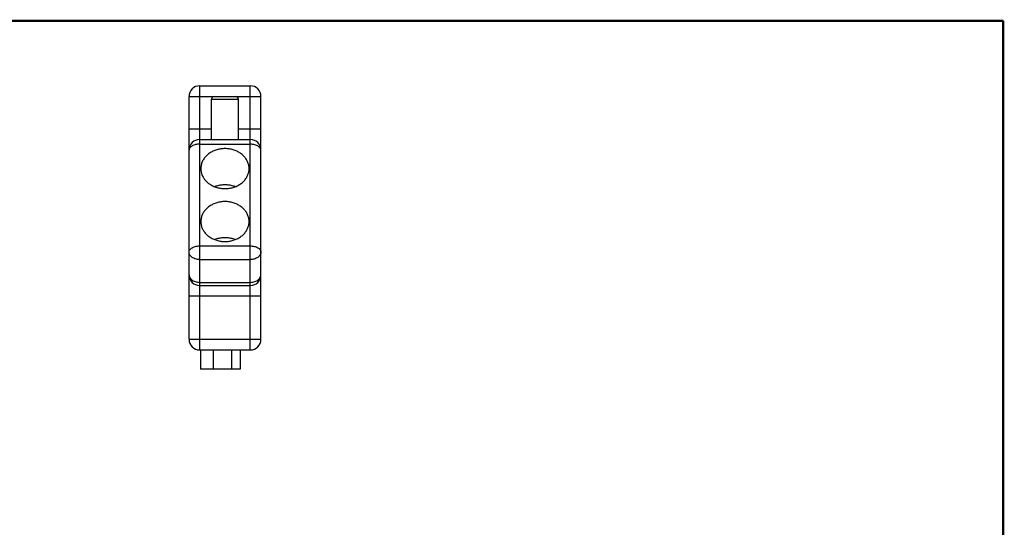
# Model space of a CAD drawing. Header units: inches. Extents: x 0.2 to 16.8, y 0.1 to 10.8.
# Tile 10 of 10: x 7.6 to 16.8, y 6 to 10.8. Entities that reach past the tile are written whole.
import ezdxf

# ---------------------------------------------------------------- set-up
doc = ezdxf.new("R2010")
doc.units = ezdxf.units.IN
doc.header["$LTSCALE"] = 0.935
doc.header["$MEASUREMENT"] = 0
doc.layers.get('0').update_dxf_attribs({"linetype": 'CONTINUOUS'})

msp = doc.modelspace()

# ---------------------------------------------------------------- linework, layer by layer
at = {"color": 7, "linetype": 'CONTINUOUS'}
for p, q in [((9.2632, 7.6928), (9.2632, 10.1528)), ((9.2632, 10.1528), (9.7332, 10.1528)), ((9.7332, 7.6928), (9.7332, 10.1528)), ((9.1632, 7.7928), (9.1632, 10.0528)), ((9.1632, 10.0528), (9.8332, 10.0528)), ((9.3732, 9.6528), (9.3732, 10.0278)), ((9.3732, 10.0278), (9.6232, 10.0278)), ((9.6232, 9.6528), (9.6232, 10.0278)), ((9.8332, 7.7928), (9.8332, 10.0528)), ((9.1632, 9.7528), (9.3732, 9.7528)), ((9.6232, 9.7528), (9.8332, 9.7528)), ((9.2632, 9.6528), (9.7332, 9.6528)), ((9.2632, 9.609), (9.7332, 9.609)), ((9.2632, 8.6612), (9.7332, 8.6612)), ((9.2632, 8.5343), (9.7332, 8.5343)), ((9.2632, 8.3221), (9.7332, 8.3221)), ((9.2632, 8.2928), (9.7332, 8.2928)), ((9.8332, 8.1928), (9.1632, 8.1928)), ((9.1632, 7.7928), (9.8332, 7.7928)), ((9.2632, 7.6928), (9.7332, 7.6928)), ((9.2717, 7.6928), (9.2717, 7.5128)), ((9.3891, 7.6928), (9.3891, 7.5128)), ((9.5581, 7.6928), (9.5581, 7.5128)), ((9.6407, 7.6928), (9.6407, 7.5128)), ((9.6407, 7.5128), (9.2717, 7.5128))]:
    msp.add_line(p, q, dxfattribs=at)
at = {"color": 7, "linetype": 'CONTINUOUS', "const_width": 0.02}
for points in [[(16.75, 10.7586), (0.25, 10.7586)], [(16.75, 0.2586), (16.75, 10.7586)]]:
    msp.add_lwpolyline(points, dxfattribs=at)
at = {"color": 7, "linetype": 'CONTINUOUS'}
for centre, radius, start, end in [((9.2632, 10.0528), 0.1, 90, 180), ((9.7332, 10.0528), 0.1, 0, 90), ((9.3982, 10.0278), 0.025, 90, 180), ((9.5982, 10.0278), 0.025, 0, 90), ((9.2632, 9.5528), 0.1, 90, 180), ((9.7332, 9.5528), 0.1, 0, 90), ((9.2632, 8.3928), 0.1, 180, 270), ((9.7332, 8.3928), 0.1, 270, 360), ((9.2632, 7.7928), 0.1, 180, 270), ((9.7332, 7.7928), 0.1, 270, 360)]:
    msp.add_arc(centre, radius, start, end, dxfattribs=at)
for points, knots in [([(9.2632, 9.609), (9.2567, 9.609), (9.2439, 9.6083), (9.2252, 9.6051), (9.208, 9.6), (9.1928, 9.5931), (9.1802, 9.5847), (9.1707, 9.575), (9.1647, 9.5642), (9.1632, 9.5565), (9.1632, 9.5528)], [0, 0, 0, 0, 0.156498, 0.308931, 0.453526, 0.587186, 0.707875, 0.815261, 0.911123, 1, 1, 1, 1]), ([(9.4982, 9.5676), (9.4852, 9.5676), (9.4592, 9.5657), (9.4212, 9.5574), (9.3856, 9.5437), (9.3534, 9.5251), (9.3254, 9.5021), (9.3027, 9.4755), (9.2859, 9.4458), (9.2756, 9.4142), (9.2732, 9.3923), (9.2732, 9.3815)], [0, 0, 0, 0, 0.121232, 0.241266, 0.35911, 0.473981, 0.585385, 0.693113, 0.797518, 0.899418, 1, 1, 1, 1]), ([(9.7232, 9.3815), (9.7232, 9.3923), (9.7209, 9.4142), (9.7106, 9.4458), (9.6938, 9.4755), (9.6711, 9.5021), (9.6431, 9.5251), (9.6109, 9.5437), (9.5753, 9.5574), (9.5373, 9.5657), (9.5113, 9.5676), (9.4982, 9.5676)], [0, 0, 0, 0, 0.100582, 0.202482, 0.306887, 0.414615, 0.526019, 0.64089, 0.758734, 0.878768, 1, 1, 1, 1]), ([(9.8332, 9.5528), (9.8332, 9.557), (9.8313, 9.566), (9.8234, 9.5781), (9.8112, 9.5887), (9.7952, 9.5975), (9.7763, 9.604), (9.7553, 9.6081), (9.7407, 9.609), (9.7332, 9.609)], [0, 0, 0, 0, 0.102177, 0.214287, 0.34237, 0.487919, 0.649066, 0.821632, 1, 1, 1, 1]), ([(9.2732, 9.3815), (9.2732, 9.3706), (9.2756, 9.3488), (9.2859, 9.3171), (9.3027, 9.2875), (9.3254, 9.2608), (9.3534, 9.2378), (9.3856, 9.2193), (9.4212, 9.2056), (9.4592, 9.1972), (9.4852, 9.1954), (9.4982, 9.1954)], [0, 0, 0, 0, 0.100582, 0.202482, 0.306887, 0.414615, 0.526019, 0.64089, 0.758734, 0.878768, 1, 1, 1, 1]), ([(9.4982, 9.1954), (9.5113, 9.1954), (9.5373, 9.1972), (9.5753, 9.2056), (9.6109, 9.2193), (9.6431, 9.2378), (9.6711, 9.2608), (9.6938, 9.2875), (9.7106, 9.3171), (9.7209, 9.3488), (9.7232, 9.3706), (9.7232, 9.3815)], [0, 0, 0, 0, 0.121232, 0.241266, 0.35911, 0.473981, 0.585385, 0.693113, 0.797518, 0.899418, 1, 1, 1, 1]), ([(9.4982, 9.2305), (9.4852, 9.2305), (9.4592, 9.2286), (9.4279, 9.2217), (9.4101, 9.2157), (9.4046, 9.2136)], [0, 0, 0, 0, 0.409992, 0.815831, 1, 1, 1, 1]), ([(9.5919, 9.2136), (9.5864, 9.2157), (9.5686, 9.2217), (9.5373, 9.2286), (9.5113, 9.2305), (9.4982, 9.2305)], [0, 0, 0, 0, 0.184169, 0.590008, 1, 1, 1, 1]), ([(9.4982, 9.0748), (9.4852, 9.0748), (9.4592, 9.0729), (9.4212, 9.0646), (9.3856, 9.0509), (9.3534, 9.0323), (9.3254, 9.0093), (9.3027, 8.9827), (9.2859, 8.953), (9.2756, 8.9214), (9.2732, 8.8995), (9.2732, 8.8887)], [0, 0, 0, 0, 0.121232, 0.241266, 0.35911, 0.473981, 0.585385, 0.693113, 0.797518, 0.899418, 1, 1, 1, 1]), ([(9.7232, 8.8887), (9.7232, 8.8995), (9.7209, 8.9214), (9.7106, 8.953), (9.6938, 8.9827), (9.6711, 9.0093), (9.6431, 9.0323), (9.6109, 9.0509), (9.5753, 9.0646), (9.5373, 9.0729), (9.5113, 9.0748), (9.4982, 9.0748)], [0, 0, 0, 0, 0.100582, 0.202482, 0.306887, 0.414615, 0.526019, 0.64089, 0.758734, 0.878768, 1, 1, 1, 1]), ([(9.2732, 8.8887), (9.2732, 8.8778), (9.2756, 8.856), (9.2859, 8.8243), (9.3027, 8.7947), (9.3254, 8.768), (9.3534, 8.745), (9.3856, 8.7265), (9.4212, 8.7128), (9.4592, 8.7044), (9.4852, 8.7026), (9.4982, 8.7026)], [0, 0, 0, 0, 0.100582, 0.202482, 0.306887, 0.414615, 0.526019, 0.64089, 0.758734, 0.878768, 1, 1, 1, 1]), ([(9.4982, 8.7026), (9.5113, 8.7026), (9.5373, 8.7044), (9.5753, 8.7128), (9.6109, 8.7265), (9.6431, 8.745), (9.6711, 8.768), (9.6938, 8.7947), (9.7106, 8.8243), (9.7209, 8.856), (9.7232, 8.8778), (9.7232, 8.8887)], [0, 0, 0, 0, 0.121232, 0.241266, 0.35911, 0.473981, 0.585385, 0.693113, 0.797518, 0.899418, 1, 1, 1, 1]), ([(9.4982, 8.7377), (9.4852, 8.7377), (9.4592, 8.7358), (9.4279, 8.7289), (9.4101, 8.7229), (9.4046, 8.7208)], [0, 0, 0, 0, 0.409992, 0.815831, 1, 1, 1, 1]), ([(9.5919, 8.7208), (9.5864, 8.7229), (9.5686, 8.7289), (9.5373, 8.7358), (9.5113, 8.7377), (9.4982, 8.7377)], [0, 0, 0, 0, 0.184169, 0.590008, 1, 1, 1, 1]), ([(9.1632, 8.605), (9.1632, 8.6093), (9.1651, 8.6182), (9.1731, 8.6304), (9.1853, 8.641), (9.2013, 8.6497), (9.2202, 8.6562), (9.2412, 8.6603), (9.2558, 8.6612), (9.2632, 8.6612)], [0, 0, 0, 0, 0.102152, 0.214228, 0.342259, 0.487754, 0.64883, 0.821388, 1, 1, 1, 1]), ([(9.7332, 8.6612), (9.7397, 8.6612), (9.7526, 8.6605), (9.7712, 8.6574), (9.7884, 8.6523), (9.8036, 8.6454), (9.8162, 8.637), (9.8258, 8.6273), (9.8318, 8.6165), (9.8332, 8.6087), (9.8332, 8.605)], [0, 0, 0, 0, 0.155689, 0.307908, 0.452697, 0.586436, 0.70728, 0.814779, 0.910798, 1, 1, 1, 1]), ([(9.2632, 8.5343), (9.2567, 8.5343), (9.2438, 8.5352), (9.225, 8.5392), (9.2077, 8.5457), (9.1925, 8.5544), (9.1799, 8.5651), (9.1704, 8.5775), (9.1646, 8.5909), (9.1632, 8.6004), (9.1632, 8.605)], [0, 0, 0, 0, 0.145227, 0.287685, 0.424931, 0.554992, 0.676752, 0.790553, 0.897373, 1, 1, 1, 1]), ([(9.8332, 8.605), (9.8332, 8.6004), (9.8319, 8.5908), (9.826, 8.5773), (9.8165, 8.565), (9.8039, 8.5543), (9.7886, 8.5456), (9.7713, 8.5391), (9.7526, 8.5352), (9.7397, 8.5343), (9.7332, 8.5343)], [0, 0, 0, 0, 0.103397, 0.21055, 0.324336, 0.446222, 0.576256, 0.713544, 0.855675, 1, 1, 1, 1]), ([(9.1632, 8.3928), (9.1632, 8.3875), (9.165, 8.3765), (9.1728, 8.3613), (9.185, 8.3478), (9.201, 8.3367), (9.22, 8.3284), (9.2411, 8.3232), (9.2558, 8.3221), (9.2632, 8.3221)], [0, 0, 0, 0, 0.118215, 0.241937, 0.37501, 0.518893, 0.672831, 0.834379, 1, 1, 1, 1]), ([(9.7332, 8.3221), (9.7407, 8.3221), (9.7554, 8.3232), (9.7765, 8.3284), (9.7955, 8.3367), (9.8115, 8.3478), (9.8237, 8.3613), (9.8315, 8.3765), (9.8332, 8.3875), (9.8332, 8.3928)], [0, 0, 0, 0, 0.165503, 0.327056, 0.481027, 0.624938, 0.758036, 0.881774, 1, 1, 1, 1])]:
    msp.add_open_spline(points, degree=3, knots=knots, dxfattribs=at)

doc.saveas('drawing.dxf')
